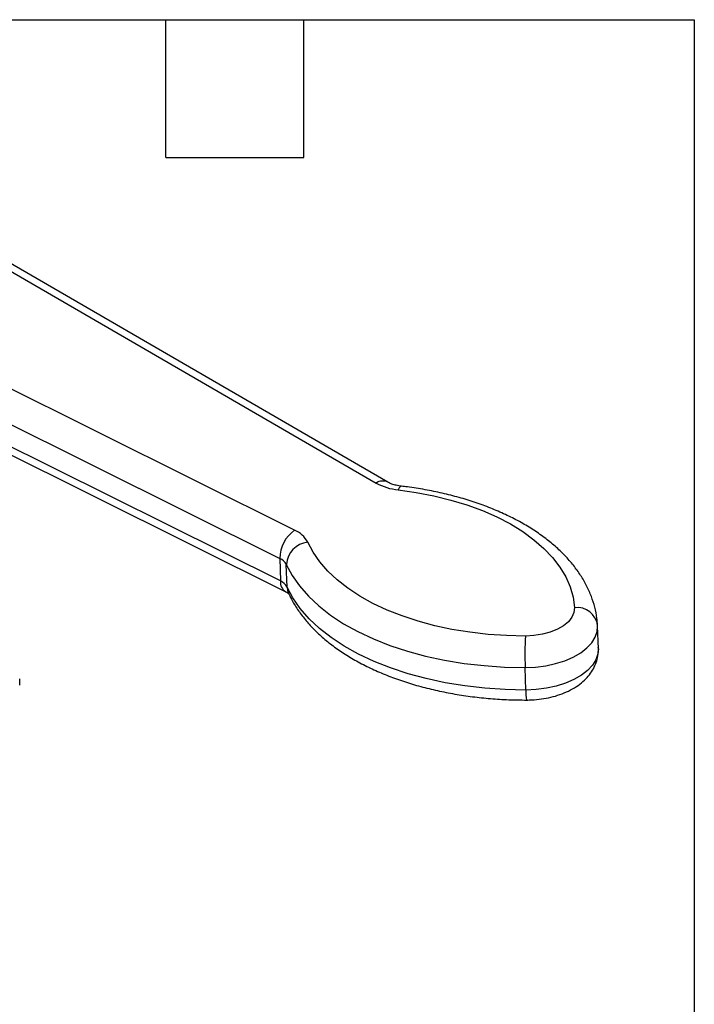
# Model space of a CAD drawing. Header units: inches. Extents: x 0.5 to 21.5, y 0.5 to 16.5.
# Tile 11 of 11: x 18.6 to 21.5, y 12.2 to 16.5. Entities that reach past the tile are written whole.
import ezdxf

# ---------------------------------------------------------------- set-up
doc = ezdxf.new("R2010")
doc.units = ezdxf.units.IN
doc.header["$LTSCALE"] = 2
doc.header["$MEASUREMENT"] = 0
doc.linetypes.add('SLD-Solid', pattern=[0])
doc.layers.add('TEXT', color=140, linetype='SLD-Solid', lineweight=25)

msp = doc.modelspace()

# ---------------------------------------------------------------- linework, layer by layer
for p, q in [((18.0391, 15.6881), (20.1149, 14.485)), ((20.1667, 14.4884), (18.0891, 15.6925)), ((19.7604, 14.2803), (17.5256, 15.3917)), ((17.4584, 15.2697), (19.6959, 14.157)), ((19.6988, 14.059), (17.4613, 15.1717)), ((17.4853, 15.1246), (19.7219, 14.0124)), ((19.6959, 14.157), (19.6988, 14.059)), ((19.7273, 14.0327), (19.7243, 14.1307)), ((21.0793, 13.8621), (21.0792, 13.8652)), ((21.0823, 13.764), (21.0793, 13.8621)), ((20.7664, 13.5849), (20.7635, 13.6829))]:
    msp.add_line(p, q)
at = {"flags": 128}
for points in [[(20.2255, 14.4712), (20.2251, 14.4712), (20.2207, 14.4695), (20.2161, 14.4641), (20.2114, 14.4552)], [(20.2114, 14.4552), (20.2899, 14.444), (20.3662, 14.4292), (20.4399, 14.4111), (20.5105, 14.3896), (20.5776, 14.365), (20.6407, 14.3373), (20.6994, 14.3069), (20.7533, 14.2738), (20.8022, 14.2383), (20.8455, 14.2006), (20.8832, 14.1609), (20.9149, 14.1196), (20.9404, 14.0769), (20.9596, 14.033), (20.9723, 13.9883), (20.9784, 13.943)], [(20.7646, 13.8195), (20.6831, 13.8213), (20.6023, 13.8268), (20.5229, 13.8358), (20.4453, 13.8485), (20.37, 13.8646), (20.2974, 13.8841), (20.2282, 13.9069), (20.1627, 13.9328), (20.1013, 13.9616), (20.0445, 13.9931), (19.9926, 14.0272), (19.9459, 14.0637), (19.9048, 14.1022), (19.8696, 14.1425), (19.8404, 14.1845), (19.8174, 14.2277)], [(19.7243, 14.1307), (19.7495, 14.0833), (19.7816, 14.0373), (19.8203, 13.9931), (19.8654, 13.9508), (19.9165, 13.9108), (19.9735, 13.8734), (20.0358, 13.8388), (20.1032, 13.8072), (20.175, 13.7788), (20.251, 13.7538), (20.3306, 13.7324), (20.4132, 13.7147), (20.4984, 13.7008), (20.5855, 13.6909), (20.6741, 13.6849), (20.7635, 13.6829)], [(20.7664, 13.5849), (20.677, 13.5868), (20.5884, 13.5928), (20.5013, 13.6028), (20.4161, 13.6166), (20.3335, 13.6343), (20.2539, 13.6557), (20.1779, 13.6807), (20.1061, 13.7091), (20.0387, 13.7407), (19.9764, 13.7753), (19.9195, 13.8128), (19.8683, 13.8527), (19.8232, 13.895), (19.7845, 13.9393), (19.7525, 13.9853), (19.7273, 14.0327)], [(19.7273, 14.0327), (19.7296, 14.017), (19.7331, 14.0073)], [(20.9784, 13.943), (20.9763, 13.922), (20.9674, 13.9015), (20.9521, 13.882), (20.9307, 13.8643), (20.9041, 13.8489), (20.8731, 13.8364), (20.8387, 13.8271), (20.8021, 13.8214), (20.7646, 13.8195)], [(20.7635, 13.6829), (20.8089, 13.6849), (20.8536, 13.6905), (20.8965, 13.6998), (20.9367, 13.7125), (20.9733, 13.7283), (21.0055, 13.7468), (21.0325, 13.7678), (21.0538, 13.7906), (21.0689, 13.8148), (21.0774, 13.8399), (21.0793, 13.8621)], [(21.0823, 13.764), (21.0803, 13.7418), (21.0718, 13.7167), (21.0567, 13.6925), (21.0354, 13.6697), (21.0084, 13.6488), (20.9762, 13.6302), (20.9396, 13.6144), (20.8994, 13.6017), (20.8565, 13.5924), (20.8118, 13.5868), (20.7664, 13.5849)]]:
    msp.add_lwpolyline(points, dxfattribs=at)
for centre, radius, start, end in [((20.1438, 14.4415), 0.0522, 63.9931, 123.6153), ((20.2368, 14.7084), 0.2544, 241.3975, 264.2871), ((19.8474, 14.1562), 0.1515, 125.0194, 179.6895), ((19.7138, 14.1727), 0.1172, 27.9728, 66.5902), ((19.8288, 14.1236), 0.1047, 96.276, 176.0806), ((19.6726, 14.1032), 0.0586, 27.9728, 66.5902), ((19.7472, 14.054), 0.0487, 174.1357, 238.6898), ((19.6755, 14.0052), 0.0586, 27.9728, 66.5902), ((20.9898, 13.8535), 0.0902, 7.4324, 97.2391), ((22.529, 13.7372), 1.7663, 177.3302, 181.7618), ((17.5895, 13.62), 0.9744, 359.1716, 0.8284), ((20.9373, 13.5769), 0.1711, 177.3466, 192.0231)]:
    msp.add_arc(centre, radius, start, end)
for points, knots in [([(20.2255, 14.4712), (20.2215, 14.4717), (20.2099, 14.4733), (20.1926, 14.4774), (20.1765, 14.4832), (20.1697, 14.4868), (20.1667, 14.4884)], [0, 0, 0, 0, 0.157685, 0.46387, 0.762391, 1, 1, 1, 1]), ([(21.0791, 13.8675), (21.0783, 13.8773), (21.0761, 13.9033), (21.0677, 13.9451), (21.0527, 13.9925), (21.032, 14.0388), (21.0059, 14.0839), (20.9743, 14.1277), (20.9373, 14.1699), (20.895, 14.2103), (20.8477, 14.2485), (20.7956, 14.2845), (20.7391, 14.3179), (20.6785, 14.3485), (20.6143, 14.3763), (20.5467, 14.401), (20.4763, 14.4227), (20.4034, 14.4412), (20.3283, 14.4565), (20.2686, 14.4659), (20.234, 14.4701), (20.2255, 14.4712)], [0, 0, 0, 0, 0.031623, 0.084094, 0.13671, 0.189778, 0.243518, 0.298056, 0.353411, 0.409501, 0.466175, 0.523254, 0.580571, 0.637989, 0.695396, 0.752738, 0.809991, 0.867149, 0.924216, 0.981201, 1, 1, 1, 1]), ([(19.7219, 14.0124), (19.7239, 14.0113), (19.7295, 14.0084), (19.7345, 14.0044), (19.7348, 14.0041), (19.7349, 14.0039)], [0, 0, 0, 0, 0.229711, 0.64844, 1, 1, 1, 1]), ([(19.733, 14.0074), (19.7373, 13.9983), (19.749, 13.9737), (19.7726, 13.9348), (19.805, 13.8912), (19.8428, 13.8493), (19.8859, 13.8092), (19.934, 13.7713), (19.9868, 13.7357), (20.0439, 13.7027), (20.1051, 13.6725), (20.1698, 13.6452), (20.2378, 13.6209), (20.3086, 13.5997), (20.3819, 13.5817), (20.4573, 13.5669), (20.5344, 13.5553), (20.6129, 13.5472), (20.6915, 13.5422), (20.7441, 13.5416), (20.77, 13.5413)], [0, 0, 0, 0, 0.031624, 0.08613, 0.141198, 0.197086, 0.253694, 0.310865, 0.368417, 0.426185, 0.484038, 0.541866, 0.599623, 0.657289, 0.71486, 0.772339, 0.829739, 0.887073, 0.944357, 1, 1, 1, 1]), ([(20.77, 13.5413), (20.7776, 13.5414), (20.7992, 13.5418), (20.8348, 13.5452), (20.8758, 13.5529), (20.9154, 13.5645), (20.9529, 13.5799), (20.9866, 13.5989), (21.0154, 13.6206), (21.0389, 13.6443), (21.0576, 13.67), (21.0712, 13.6973), (21.08, 13.7267), (21.0828, 13.7511), (21.0822, 13.7656), (21.082, 13.7694)], [0, 0, 0, 0, 0.04852, 0.137287, 0.226573, 0.316812, 0.408497, 0.501925, 0.586812, 0.668324, 0.746063, 0.820697, 0.893251, 0.971607, 1, 1, 1, 1])]:
    msp.add_open_spline(points, degree=3, knots=knots)
at = {"layer": 'TEXT'}
for p, q in [((0.5, 16.5), (21.5, 16.5)), ((19.2, 15.9), (19.2, 16.5)), ((19.8, 15.9), (19.8, 16.5)), ((21.5, 16.5), (21.5, 0.5)), ((19.2, 15.9), (19.8, 15.9))]:
    msp.add_line(p, q, dxfattribs=at)

doc.saveas('drawing.dxf')
